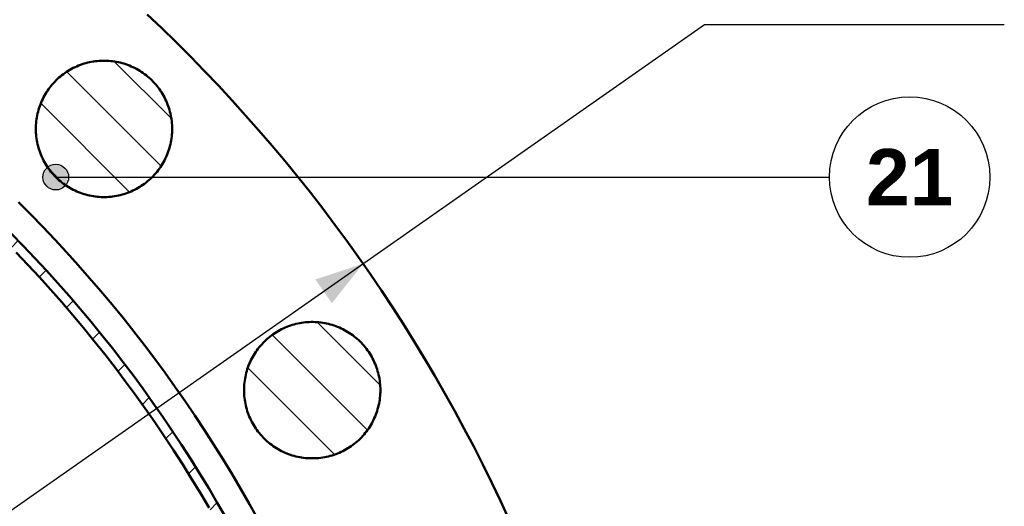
# Model space of a CAD drawing. Header units: millimetres. Extents: x 0 to 841, y 0 to 594.
# Tile 198 of 226: x 252 to 313, y 465 to 496. Entities that reach past the tile are written whole.
import ezdxf
from ezdxf.enums import TextEntityAlignment as Align

# ---------------------------------------------------------------- set-up
doc = ezdxf.new("R2010")
doc.units = ezdxf.units.MM
for name, color, linetype, lineweight in [('ACH', 7, 'CONTINUOUS', 13), ('COTA', 7, 'CONTINUOUS', 25), ('FINA', 7, 'CONTINUOUS', 25), ('TXT', 7, 'CONTINUOUS', 25), ('VIS', 7, 'CONTINUOUS', 50)]:
    doc.layers.add(name, color=color, linetype=linetype, lineweight=lineweight)
doc.styles.add('STDB', font='LiberationSans-Bold.ttf')

msp = doc.modelspace()

# ---------------------------------------------------------------- hatches: boundary and pattern name
at = {"layer": 'ACH'}
h = msp.add_hatch(dxfattribs=at)
h.set_pattern_fill('ANSI31', scale=0.8)
h.paths.add_polyline_path([(275.741, 422.949), (275.73, 421.625), (275.699, 420.301), (275.647, 418.978), (275.574, 417.656), (275.481, 416.335), (275.367, 415.016), (275.232, 413.699), (275.076, 412.384), (274.9, 411.071), (274.703, 409.762), (274.485, 408.456), (274.247, 407.153), (273.989, 405.854), (273.71, 404.56), (273.411, 403.27), (273.092, 401.985), (272.753, 400.705), (272.393, 399.43), (272.014, 398.162), (271.615, 396.899), (271.196, 395.643), (270.757, 394.394), (270.299, 393.151), (269.821, 391.916), (269.324, 390.689), (268.807, 389.47), (268.272, 388.259), (267.718, 387.056), (267.144, 385.862), (266.553, 384.678), (265.942, 383.503), (265.313, 382.337), (264.666, 381.182), (264.001, 380.037), (263.318, 378.903), (262.618, 377.779), (261.899, 376.667), (261.164, 375.566), (260.411, 374.476), (259.641, 373.399), (258.854, 372.334), (258.051, 371.281), (257.231, 370.241), (256.395, 369.214), (255.543, 368.201), (254.675, 367.201), (253.792, 366.214), (252.893, 365.242), (251.979, 364.284), (251.05, 363.34), (250.106, 362.411), (249.148, 361.497), (248.176, 360.598), (247.189, 359.715), (246.189, 358.847), (245.176, 357.995), (244.149, 357.159), (243.109, 356.339), (242.056, 355.536), (240.991, 354.749), (239.914, 353.979), (238.824, 353.226), (237.723, 352.491), (236.611, 351.772), (235.487, 351.072), (234.353, 350.389), (233.208, 349.724), (232.053, 349.077), (230.887, 348.448), (229.712, 347.837), (228.528, 347.246), (227.334, 346.672), (226.131, 346.118), (224.92, 345.583), (223.701, 345.066), (222.474, 344.569), (221.239, 344.091), (219.996, 343.633), (218.747, 343.194), (217.491, 342.775), (216.228, 342.376), (214.96, 341.996), (213.685, 341.637), (212.405, 341.298), (211.12, 340.978), (209.83, 340.679), (208.536, 340.401), (207.237, 340.142), (205.934, 339.905), (204.628, 339.687), (203.319, 339.49), (202.006, 339.314), (200.691, 339.158), (199.374, 339.023), (198.055, 338.909), (196.734, 338.816), (195.412, 338.743), (194.089, 338.691), (192.765, 338.66), (191.441, 338.649), (190.117, 338.66), (188.793, 338.691), (187.47, 338.743), (186.147, 338.816), (184.827, 338.909), (183.507, 339.023), (182.19, 339.158), (180.875, 339.314), (179.563, 339.49), (178.253, 339.687), (176.947, 339.905), (175.644, 340.142), (174.346, 340.401), (173.051, 340.679), (171.761, 340.978), (170.476, 341.298), (169.196, 341.637), (167.922, 341.996), (166.653, 342.376), (165.391, 342.775), (164.134, 343.194), (162.885, 343.633), (161.643, 344.091), (160.408, 344.569), (159.18, 345.066), (157.961, 345.583), (156.75, 346.118), (155.547, 346.672), (154.354, 347.246), (153.169, 347.837), (151.994, 348.448), (150.829, 349.077), (149.674, 349.724), (148.528, 350.389), (147.394, 351.072), (146.27, 351.772), (145.158, 352.491), (144.057, 353.226), (142.968, 353.979), (141.89, 354.749), (140.825, 355.536), (139.773, 356.339), (138.733, 357.159), (137.706, 357.995), (136.692, 358.847), (135.692, 359.715), (134.706, 360.598), (133.733, 361.497), (132.775, 362.411), (131.832, 363.34), (130.903, 364.284), (129.989, 365.242), (129.09, 366.214), (128.206, 367.201), (127.338, 368.201), (126.486, 369.214), (125.65, 370.241), (124.831, 371.281), (124.027, 372.334), (123.241, 373.399), (122.471, 374.476), (121.718, 375.566), (120.982, 376.667), (120.264, 377.779), (119.563, 378.903), (118.88, 380.037), (118.215, 381.182), (117.568, 382.337), (116.939, 383.503), (116.329, 384.678), (115.737, 385.862), (115.164, 387.056), (114.609, 388.259), (114.074, 389.47), (113.558, 390.689), (113.061, 391.916), (112.583, 393.151), (112.124, 394.394), (111.686, 395.643), (111.267, 396.899), (110.867, 398.162), (110.488, 399.43), (110.128, 400.705), (109.789, 401.985), (109.47, 403.27), (109.171, 404.56), (108.892, 405.854), (108.634, 407.153), (108.396, 408.456), (108.179, 409.762), (107.982, 411.071), (107.805, 412.384), (107.65, 413.699), (107.515, 415.016), (107.401, 416.335), (107.307, 417.656), (107.234, 418.978), (107.182, 420.301), (107.151, 421.625), (107.141, 422.949), (107.151, 424.273), (107.182, 425.597), (107.234, 426.92), (107.307, 428.242), (107.401, 429.563), (107.515, 430.883), (107.65, 432.2), (107.805, 433.515), (107.982, 434.827), (108.179, 436.137), (108.396, 437.443), (108.634, 438.745), (108.892, 440.044), (109.171, 441.339), (109.47, 442.629), (109.789, 443.914), (110.128, 445.194), (110.488, 446.468), (110.867, 447.737), (111.267, 448.999), (111.686, 450.255), (112.124, 451.505), (112.583, 452.747), (113.061, 453.982), (113.558, 455.209), (114.074, 456.429), (114.609, 457.64), (115.164, 458.842), (115.737, 460.036), (116.329, 461.221), (116.939, 462.396), (117.568, 463.561), (118.215, 464.716), (118.88, 465.861), (119.563, 466.996), (120.264, 468.119), (120.982, 469.232), (121.718, 470.333), (122.471, 471.422), (123.241, 472.5), (124.027, 473.565), (124.831, 474.617), (125.65, 475.657), (126.486, 476.684), (127.338, 477.698), (128.206, 478.698), (129.09, 479.684), (129.989, 480.657), (130.903, 481.615), (131.832, 482.558), (132.775, 483.487), (133.733, 484.401), (134.706, 485.3), (135.692, 486.184), (136.692, 487.051), (137.706, 487.904), (138.733, 488.74), (139.773, 489.559), (140.825, 490.363), (141.89, 491.149), (142.968, 491.919), (144.057, 492.672), (145.158, 493.408), (146.27, 494.126), (147.394, 494.827), (148.528, 495.51), (149.674, 496.175), (150.829, 496.822), (151.994, 497.451), (153.169, 498.061), (154.354, 498.653), (155.547, 499.226), (156.75, 499.781), (157.961, 500.316), (159.18, 500.832), (160.408, 501.329), (161.643, 501.807), (162.885, 502.265), (164.134, 502.704), (165.391, 503.123), (166.653, 503.523), (167.922, 503.902), (169.196, 504.261), (170.476, 504.601), (171.761, 504.92), (173.051, 505.219), (174.346, 505.498), (175.644, 505.756), (176.947, 505.994), (178.253, 506.211), (179.563, 506.408), (180.875, 506.585), (182.19, 506.74), (183.507, 506.875), (184.827, 506.989), (186.147, 507.083), (187.47, 507.156), (188.793, 507.208), (190.117, 507.239), (191.441, 507.249), (192.765, 507.239), (194.089, 507.208), (195.412, 507.156), (196.734, 507.083), (198.055, 506.989), (199.374, 506.875), (200.691, 506.74), (202.006, 506.585), (203.319, 506.408), (204.628, 506.211), (205.934, 505.994), (207.237, 505.756), (208.536, 505.498), (209.83, 505.219), (211.12, 504.92), (212.405, 504.601), (213.685, 504.261), (214.96, 503.902), (216.228, 503.523), (217.491, 503.123), (218.747, 502.704), (219.996, 502.265), (221.239, 501.807), (222.474, 501.329), (223.701, 500.832), (224.92, 500.316), (226.131, 499.781), (227.334, 499.226), (228.528, 498.653), (229.712, 498.061), (230.887, 497.451), (232.053, 496.822), (233.208, 496.175), (234.353, 495.51), (235.487, 494.827), (236.611, 494.126), (237.723, 493.408), (238.824, 492.672), (239.914, 491.919), (240.991, 491.149), (242.056, 490.363), (243.109, 489.559), (244.149, 488.74), (245.176, 487.904), (246.189, 487.051), (247.189, 486.184), (248.176, 485.3), (249.148, 484.401), (250.106, 483.487), (251.05, 482.558), (251.979, 481.615), (252.893, 480.657), (253.792, 479.684), (254.675, 478.698), (255.543, 477.698), (256.395, 476.684), (257.231, 475.657), (258.051, 474.617), (258.854, 473.565), (259.641, 472.5), (260.411, 471.422), (261.164, 470.333), (261.899, 469.232), (262.618, 468.119), (263.318, 466.996), (264.001, 465.861), (264.666, 464.716), (265.313, 463.561), (265.942, 462.396), (266.553, 461.221), (267.144, 460.036), (267.718, 458.842), (268.272, 457.64), (268.807, 456.429), (269.324, 455.209), (269.821, 453.982), (270.299, 452.747), (270.757, 451.505), (271.196, 450.255), (271.615, 448.999), (272.014, 447.737), (272.393, 446.468), (272.753, 445.194), (273.092, 443.914), (273.411, 442.629), (273.71, 441.339), (273.989, 440.044), (274.247, 438.745), (274.485, 437.443), (274.703, 436.137), (274.9, 434.827), (275.076, 433.515), (275.232, 432.2), (275.367, 430.883), (275.481, 429.563), (275.574, 428.242), (275.647, 426.92), (275.699, 425.597), (275.73, 424.273)])
h.paths.add_polyline_path([(275.141, 422.949), (275.13, 424.264), (275.099, 425.578), (275.048, 426.892), (274.976, 428.205), (274.883, 429.516), (274.769, 430.826), (274.635, 432.134), (274.481, 433.44), (274.306, 434.743), (274.11, 436.043), (273.894, 437.34), (273.658, 438.633), (273.402, 439.923), (273.125, 441.208), (272.828, 442.489), (272.511, 443.765), (272.174, 445.035), (271.817, 446.301), (271.441, 447.56), (271.044, 448.814), (270.628, 450.061), (270.192, 451.302), (269.737, 452.535), (269.263, 453.761), (268.769, 454.98), (268.257, 456.191), (267.725, 457.393), (267.175, 458.587), (266.606, 459.772), (266.018, 460.948), (265.412, 462.115), (264.788, 463.272), (264.145, 464.419), (263.485, 465.556), (262.807, 466.682), (262.111, 467.798), (261.398, 468.902), (260.667, 469.996), (259.92, 471.077), (259.155, 472.147), (258.374, 473.204), (257.577, 474.25), (256.763, 475.282), (255.933, 476.302), (255.087, 477.308), (254.225, 478.301), (253.348, 479.28), (252.455, 480.246), (251.548, 481.197), (250.626, 482.134), (249.689, 483.056), (248.737, 483.964), (247.772, 484.856), (246.792, 485.734), (245.799, 486.595), (244.793, 487.441), (243.773, 488.271), (242.741, 489.085), (241.696, 489.883), (240.638, 490.664), (239.569, 491.428), (238.487, 492.176), (237.394, 492.906), (236.289, 493.619), (235.174, 494.315), (234.047, 494.993), (232.911, 495.654), (231.763, 496.296), (230.606, 496.92), (229.44, 497.526), (228.264, 498.114), (227.078, 498.683), (225.884, 499.234), (224.682, 499.765), (223.471, 500.278), (222.253, 500.772), (221.027, 501.246), (219.793, 501.701), (218.553, 502.137), (217.305, 502.553), (216.052, 502.949), (214.792, 503.326), (213.527, 503.683), (212.256, 504.02), (210.98, 504.337), (209.699, 504.633), (208.414, 504.91), (207.124, 505.167), (205.831, 505.403), (204.534, 505.619), (203.234, 505.814), (201.931, 505.989), (200.625, 506.144), (199.318, 506.278), (198.008, 506.391), (196.696, 506.484), (195.383, 506.556), (194.07, 506.608), (192.755, 506.639), (191.441, 506.649), (190.126, 506.639), (188.812, 506.608), (187.498, 506.556), (186.185, 506.484), (184.874, 506.391), (183.564, 506.278), (182.256, 506.144), (180.95, 505.989), (179.647, 505.814), (178.347, 505.619), (177.05, 505.403), (175.757, 505.167), (174.467, 504.91), (173.182, 504.633), (171.901, 504.337), (170.625, 504.02), (169.355, 503.683), (168.089, 503.326), (166.83, 502.949), (165.576, 502.553), (164.329, 502.137), (163.088, 501.701), (161.855, 501.246), (160.629, 500.772), (159.41, 500.278), (158.199, 499.765), (156.997, 499.234), (155.803, 498.683), (154.618, 498.114), (153.442, 497.526), (152.275, 496.92), (151.118, 496.296), (149.971, 495.654), (148.834, 494.993), (147.708, 494.315), (146.592, 493.619), (145.487, 492.906), (144.394, 492.176), (143.313, 491.428), (142.243, 490.664), (141.186, 489.883), (140.14, 489.085), (139.108, 488.271), (138.088, 487.441), (137.082, 486.595), (136.089, 485.734), (135.11, 484.856), (134.144, 483.964), (133.193, 483.056), (132.256, 482.134), (131.334, 481.197), (130.426, 480.246), (129.534, 479.28), (128.656, 478.301), (127.795, 477.308), (126.949, 476.302), (126.119, 475.282), (125.305, 474.25), (124.507, 473.204), (123.726, 472.147), (122.962, 471.077), (122.214, 469.996), (121.484, 468.902), (120.77, 467.798), (120.075, 466.682), (119.397, 465.556), (118.736, 464.419), (118.094, 463.272), (117.469, 462.115), (116.863, 460.948), (116.276, 459.772), (115.707, 458.587), (115.156, 457.393), (114.625, 456.191), (114.112, 454.98), (113.618, 453.761), (113.144, 452.535), (112.689, 451.302), (112.253, 450.061), (111.837, 448.814), (111.441, 447.56), (111.064, 446.301), (110.707, 445.035), (110.37, 443.765), (110.053, 442.489), (109.756, 441.208), (109.48, 439.923), (109.223, 438.633), (108.987, 437.34), (108.771, 436.043), (108.576, 434.743), (108.401, 433.44), (108.246, 432.134), (108.112, 430.826), (107.999, 429.516), (107.906, 428.205), (107.834, 426.892), (107.782, 425.578), (107.751, 424.264), (107.741, 422.949), (107.751, 421.635), (107.782, 420.32), (107.834, 419.006), (107.906, 417.694), (107.999, 416.382), (108.112, 415.072), (108.246, 413.764), (108.401, 412.459), (108.576, 411.156), (108.771, 409.856), (108.987, 408.559), (109.223, 407.265), (109.48, 405.976), (109.756, 404.691), (110.053, 403.41), (110.37, 402.134), (110.707, 400.863), (111.064, 399.598), (111.441, 398.338), (111.837, 397.085), (112.253, 395.837), (112.689, 394.597), (113.144, 393.363), (113.618, 392.137), (114.112, 390.919), (114.625, 389.708), (115.156, 388.505), (115.707, 387.312), (116.276, 386.126), (116.863, 384.95), (117.469, 383.784), (118.094, 382.626), (118.736, 381.479), (119.397, 380.342), (120.075, 379.216), (120.77, 378.101), (121.484, 376.996), (122.214, 375.903), (122.962, 374.821), (123.726, 373.752), (124.507, 372.694), (125.305, 371.649), (126.119, 370.616), (126.949, 369.597), (127.795, 368.59), (128.656, 367.597), (129.534, 366.618), (130.426, 365.653), (131.334, 364.701), (132.256, 363.764), (133.193, 362.842), (134.144, 361.935), (135.11, 361.042), (136.089, 360.165), (137.082, 359.303), (138.088, 358.457), (139.108, 357.627), (140.14, 356.813), (141.186, 356.016), (142.243, 355.235), (143.313, 354.47), (144.394, 353.723), (145.487, 352.992), (146.592, 352.279), (147.708, 351.583), (148.834, 350.905), (149.971, 350.245), (151.118, 349.602), (152.275, 348.978), (153.442, 348.372), (154.618, 347.784), (155.803, 347.215), (156.997, 346.665), (158.199, 346.133), (159.41, 345.621), (160.629, 345.127), (161.855, 344.653), (163.088, 344.198), (164.329, 343.762), (165.576, 343.346), (166.83, 342.949), (168.089, 342.573), (169.355, 342.216), (170.625, 341.879), (171.901, 341.562), (173.182, 341.265), (174.467, 340.988), (175.757, 340.732), (177.05, 340.496), (178.347, 340.28), (179.647, 340.084), (180.95, 339.909), (182.256, 339.755), (183.564, 339.621), (184.874, 339.507), (186.185, 339.414), (187.498, 339.342), (188.812, 339.291), (190.126, 339.26), (191.441, 339.249), (192.755, 339.26), (194.07, 339.291), (195.383, 339.342), (196.696, 339.414), (198.008, 339.507), (199.318, 339.621), (200.625, 339.755), (201.931, 339.909), (203.234, 340.084), (204.534, 340.28), (205.831, 340.496), (207.124, 340.732), (208.414, 340.988), (209.699, 341.265), (210.98, 341.562), (212.256, 341.879), (213.527, 342.216), (214.792, 342.573), (216.052, 342.949), (217.305, 343.346), (218.553, 343.762), (219.793, 344.198), (221.027, 344.653), (222.253, 345.127), (223.471, 345.621), (224.682, 346.133), (225.884, 346.665), (227.078, 347.215), (228.264, 347.784), (229.44, 348.372), (230.606, 348.978), (231.763, 349.602), (232.911, 350.245), (234.047, 350.905), (235.174, 351.583), (236.289, 352.279), (237.394, 352.992), (238.487, 353.723), (239.569, 354.47), (240.638, 355.235), (241.696, 356.016), (242.741, 356.813), (243.773, 357.627), (244.793, 358.457), (245.799, 359.303), (246.792, 360.165), (247.772, 361.042), (248.737, 361.935), (249.689, 362.842), (250.626, 363.764), (251.548, 364.701), (252.455, 365.653), (253.348, 366.618), (254.225, 367.597), (255.087, 368.59), (255.933, 369.597), (256.763, 370.616), (257.577, 371.649), (258.374, 372.694), (259.155, 373.752), (259.92, 374.821), (260.667, 375.903), (261.398, 376.996), (262.111, 378.101), (262.807, 379.216), (263.485, 380.342), (264.145, 381.479), (264.788, 382.626), (265.412, 383.784), (266.018, 384.95), (266.606, 386.126), (267.175, 387.312), (267.725, 388.505), (268.257, 389.708), (268.769, 390.919), (269.263, 392.137), (269.737, 393.363), (270.192, 394.597), (270.628, 395.837), (271.044, 397.085), (271.441, 398.338), (271.817, 399.598), (272.174, 400.863), (272.511, 402.134), (272.828, 403.41), (273.125, 404.691), (273.402, 405.976), (273.658, 407.265), (273.894, 408.559), (274.11, 409.856), (274.306, 411.156), (274.481, 412.459), (274.635, 413.764), (274.769, 415.072), (274.883, 416.382), (274.976, 417.694), (275.048, 419.006), (275.099, 420.32), (275.13, 421.635)], flags=16)
h = msp.add_hatch(dxfattribs=at)
h.set_pattern_fill('ANSI31', scale=0.8, angle=90)
h.paths.add_polyline_path([(261.452, 488.71), (261.45, 488.59), (261.445, 488.47), (261.436, 488.35), (261.424, 488.23), (261.409, 488.111), (261.39, 487.992), (261.368, 487.874), (261.343, 487.756), (261.314, 487.639), (261.283, 487.523), (261.247, 487.408), (261.209, 487.294), (261.167, 487.181), (261.122, 487.07), (261.074, 486.96), (261.023, 486.851), (260.969, 486.743), (260.912, 486.637), (260.852, 486.533), (260.789, 486.431), (260.723, 486.33), (260.654, 486.232), (260.582, 486.135), (260.508, 486.04), (260.431, 485.948), (260.352, 485.857), (260.27, 485.769), (260.185, 485.684), (260.099, 485.601), (260.009, 485.52), (259.918, 485.442), (259.824, 485.366), (259.729, 485.293), (259.631, 485.223), (259.531, 485.156), (259.43, 485.091), (259.327, 485.03), (259.222, 484.971), (259.115, 484.915), (259.007, 484.863), (258.897, 484.813), (258.786, 484.767), (258.674, 484.723), (258.561, 484.683), (258.446, 484.646), (258.331, 484.613), (258.214, 484.583), (258.097, 484.556), (257.979, 484.532), (257.861, 484.512), (257.741, 484.495), (257.622, 484.481), (257.502, 484.471), (257.382, 484.464), (257.262, 484.461), (257.141, 484.461), (257.021, 484.464), (256.901, 484.471), (256.781, 484.481), (256.662, 484.495), (256.543, 484.512), (256.424, 484.532), (256.306, 484.556), (256.189, 484.583), (256.073, 484.613), (255.957, 484.646), (255.843, 484.683), (255.729, 484.723), (255.617, 484.767), (255.506, 484.813), (255.396, 484.863), (255.288, 484.915), (255.182, 484.971), (255.077, 485.03), (254.973, 485.091), (254.872, 485.156), (254.772, 485.223), (254.674, 485.293), (254.579, 485.366), (254.485, 485.442), (254.394, 485.52), (254.305, 485.601), (254.218, 485.684), (254.133, 485.769), (254.051, 485.857), (253.972, 485.948), (253.895, 486.04), (253.821, 486.135), (253.749, 486.232), (253.68, 486.33), (253.615, 486.431), (253.551, 486.533), (253.491, 486.637), (253.434, 486.743), (253.38, 486.851), (253.329, 486.96), (253.281, 487.07), (253.236, 487.181), (253.194, 487.294), (253.156, 487.408), (253.121, 487.523), (253.089, 487.639), (253.06, 487.756), (253.035, 487.874), (253.013, 487.992), (252.994, 488.111), (252.979, 488.23), (252.967, 488.35), (252.958, 488.47), (252.953, 488.59), (252.952, 488.71), (252.953, 488.83), (252.958, 488.951), (252.967, 489.071), (252.979, 489.19), (252.994, 489.31), (253.013, 489.428), (253.035, 489.547), (253.06, 489.664), (253.089, 489.781), (253.121, 489.897), (253.156, 490.012), (253.194, 490.126), (253.236, 490.239), (253.281, 490.35), (253.329, 490.461), (253.38, 490.57), (253.434, 490.677), (253.491, 490.783), (253.551, 490.887), (253.615, 490.989), (253.68, 491.09), (253.749, 491.189), (253.821, 491.285), (253.895, 491.38), (253.972, 491.473), (254.051, 491.563), (254.133, 491.651), (254.218, 491.737), (254.305, 491.82), (254.394, 491.901), (254.485, 491.979), (254.579, 492.054), (254.674, 492.127), (254.772, 492.197), (254.872, 492.265), (254.973, 492.329), (255.077, 492.391), (255.182, 492.449), (255.288, 492.505), (255.396, 492.558), (255.506, 492.607), (255.617, 492.654), (255.729, 492.697), (255.843, 492.737), (255.957, 492.774), (256.073, 492.807), (256.189, 492.838), (256.306, 492.865), (256.424, 492.888), (256.543, 492.909), (256.662, 492.926), (256.781, 492.939), (256.901, 492.95), (257.021, 492.956), (257.141, 492.96), (257.262, 492.96), (257.382, 492.956), (257.502, 492.95), (257.622, 492.939), (257.741, 492.926), (257.861, 492.909), (257.979, 492.888), (258.097, 492.865), (258.214, 492.838), (258.331, 492.807), (258.446, 492.774), (258.561, 492.737), (258.674, 492.697), (258.786, 492.654), (258.897, 492.607), (259.007, 492.558), (259.115, 492.505), (259.222, 492.449), (259.327, 492.391), (259.43, 492.329), (259.531, 492.265), (259.631, 492.197), (259.729, 492.127), (259.824, 492.054), (259.918, 491.979), (260.009, 491.901), (260.099, 491.82), (260.185, 491.737), (260.27, 491.651), (260.352, 491.563), (260.431, 491.473), (260.508, 491.38), (260.582, 491.285), (260.654, 491.189), (260.723, 491.09), (260.789, 490.989), (260.852, 490.887), (260.912, 490.783), (260.969, 490.677), (261.023, 490.57), (261.074, 490.461), (261.122, 490.35), (261.167, 490.239), (261.209, 490.126), (261.247, 490.012), (261.283, 489.897), (261.314, 489.781), (261.343, 489.664), (261.368, 489.547), (261.39, 489.428), (261.409, 489.31), (261.424, 489.19), (261.436, 489.071), (261.445, 488.951), (261.45, 488.83)])
h = msp.add_hatch(color=7, dxfattribs=at)
h.dxf.hatch_style = 1
h.paths.add_polyline_path([(254.996, 485.705), (254.762, 486.271), (254.196, 486.505), (253.631, 486.271), (253.396, 485.705), (253.631, 485.139), (254.196, 484.905), (254.762, 485.139)])
h = msp.add_hatch(dxfattribs=at)
h.set_pattern_fill('ANSI31', scale=0.8, angle=90)
h.paths.add_polyline_path([(274.436, 472.428), (274.434, 472.308), (274.429, 472.188), (274.421, 472.068), (274.409, 471.948), (274.394, 471.829), (274.375, 471.71), (274.353, 471.592), (274.328, 471.474), (274.299, 471.357), (274.267, 471.241), (274.232, 471.126), (274.193, 471.012), (274.152, 470.9), (274.107, 470.788), (274.059, 470.678), (274.008, 470.569), (273.954, 470.461), (273.896, 470.356), (273.836, 470.251), (273.773, 470.149), (273.707, 470.048), (273.638, 469.95), (273.567, 469.853), (273.493, 469.758), (273.416, 469.666), (273.336, 469.575), (273.254, 469.487), (273.17, 469.402), (273.083, 469.319), (272.994, 469.238), (272.902, 469.16), (272.809, 469.084), (272.713, 469.011), (272.616, 468.941), (272.516, 468.874), (272.414, 468.809), (272.311, 468.748), (272.206, 468.689), (272.099, 468.633), (271.991, 468.581), (271.882, 468.531), (271.771, 468.485), (271.658, 468.441), (271.545, 468.401), (271.431, 468.365), (271.315, 468.331), (271.199, 468.301), (271.081, 468.274), (270.963, 468.25), (270.845, 468.23), (270.726, 468.213), (270.606, 468.199), (270.486, 468.189), (270.366, 468.182), (270.246, 468.179), (270.126, 468.179), (270.006, 468.182), (269.886, 468.189), (269.766, 468.199), (269.646, 468.213), (269.527, 468.23), (269.409, 468.25), (269.291, 468.274), (269.173, 468.301), (269.057, 468.331), (268.942, 468.365), (268.827, 468.401), (268.714, 468.441), (268.601, 468.485), (268.49, 468.531), (268.381, 468.581), (268.273, 468.633), (268.166, 468.689), (268.061, 468.748), (267.958, 468.809), (267.856, 468.874), (267.757, 468.941), (267.659, 469.011), (267.563, 469.084), (267.47, 469.16), (267.378, 469.238), (267.289, 469.319), (267.202, 469.402), (267.118, 469.487), (267.036, 469.575), (266.956, 469.666), (266.879, 469.758), (266.805, 469.853), (266.734, 469.95), (266.665, 470.048), (266.599, 470.149), (266.536, 470.251), (266.476, 470.356), (266.419, 470.461), (266.364, 470.569), (266.313, 470.678), (266.265, 470.788), (266.22, 470.9), (266.179, 471.012), (266.14, 471.126), (266.105, 471.241), (266.073, 471.357), (266.045, 471.474), (266.019, 471.592), (265.997, 471.71), (265.979, 471.829), (265.963, 471.948), (265.951, 472.068), (265.943, 472.188), (265.938, 472.308), (265.936, 472.428), (265.938, 472.548), (265.943, 472.669), (265.951, 472.789), (265.963, 472.908), (265.979, 473.028), (265.997, 473.146), (266.019, 473.265), (266.045, 473.382), (266.073, 473.499), (266.105, 473.615), (266.14, 473.73), (266.179, 473.844), (266.22, 473.957), (266.265, 474.069), (266.313, 474.179), (266.364, 474.288), (266.419, 474.395), (266.476, 474.501), (266.536, 474.605), (266.599, 474.708), (266.665, 474.808), (266.734, 474.907), (266.805, 475.004), (266.879, 475.098), (266.956, 475.191), (267.036, 475.281), (267.118, 475.369), (267.202, 475.455), (267.289, 475.538), (267.378, 475.619), (267.47, 475.697), (267.563, 475.772), (267.659, 475.845), (267.757, 475.915), (267.856, 475.983), (267.958, 476.047), (268.061, 476.109), (268.166, 476.167), (268.273, 476.223), (268.381, 476.276), (268.49, 476.325), (268.601, 476.372), (268.714, 476.415), (268.827, 476.455), (268.942, 476.492), (269.057, 476.526), (269.173, 476.556), (269.291, 476.583), (269.409, 476.607), (269.527, 476.627), (269.646, 476.644), (269.766, 476.657), (269.886, 476.668), (270.006, 476.674), (270.126, 476.678), (270.246, 476.678), (270.366, 476.674), (270.486, 476.668), (270.606, 476.657), (270.726, 476.644), (270.845, 476.627), (270.963, 476.607), (271.081, 476.583), (271.199, 476.556), (271.315, 476.526), (271.431, 476.492), (271.545, 476.455), (271.658, 476.415), (271.771, 476.372), (271.882, 476.325), (271.991, 476.276), (272.099, 476.223), (272.206, 476.167), (272.311, 476.109), (272.414, 476.047), (272.516, 475.983), (272.616, 475.915), (272.713, 475.845), (272.809, 475.772), (272.902, 475.697), (272.994, 475.619), (273.083, 475.538), (273.17, 475.455), (273.254, 475.369), (273.336, 475.281), (273.416, 475.191), (273.493, 475.098), (273.567, 475.004), (273.638, 474.907), (273.707, 474.808), (273.773, 474.708), (273.836, 474.605), (273.896, 474.501), (273.954, 474.395), (274.008, 474.288), (274.059, 474.179), (274.107, 474.069), (274.152, 473.957), (274.193, 473.844), (274.232, 473.73), (274.267, 473.615), (274.299, 473.499), (274.328, 473.382), (274.353, 473.265), (274.375, 473.146), (274.394, 473.028), (274.409, 472.908), (274.421, 472.789), (274.429, 472.669), (274.434, 472.548)])

# ---------------------------------------------------------------- linework, layer by layer
at = {"layer": 'COTA'}
for p, q in [((109.525, 365.592), (294.654, 495.22)), ((294.654, 495.22), (313.341, 495.22)), ((254.196, 485.705), (302.441, 485.705))]:
    msp.add_line(p, q, dxfattribs=at)
msp.add_circle((254.196, 485.705), 0.8, dxfattribs=at)
msp.add_solid([(273.356, 480.307), (270.382, 479.323), (271.415, 477.849)], dxfattribs=at)
at = {"layer": 'FINA'}
msp.add_circle((307.441, 485.705), 5, dxfattribs=at)
at = {"layer": 'VIS'}
for points in [[(282.451, 464.387), (281.923, 465.527), (281.381, 466.661), (280.825, 467.788), (280.254, 468.907), (279.67, 470.02), (279.071, 471.125), (278.459, 472.222), (277.833, 473.312), (277.193, 474.393), (276.54, 475.467), (275.873, 476.532), (275.193, 477.589), (274.5, 478.637), (273.794, 479.676), (273.075, 480.707), (272.342, 481.728), (271.597, 482.74), (270.84, 483.742), (270.07, 484.735), (269.287, 485.718), (268.492, 486.692), (267.685, 487.655), (266.866, 488.608), (266.035, 489.55), (265.192, 490.483), (264.338, 491.404), (263.472, 492.315), (262.594, 493.214), (261.706, 494.103), (260.806, 494.98), (259.895, 495.846)], [(261.452, 488.71), (261.45, 488.59), (261.445, 488.47), (261.436, 488.35), (261.424, 488.23), (261.409, 488.111), (261.39, 487.992), (261.368, 487.874), (261.343, 487.756), (261.314, 487.639), (261.283, 487.523), (261.247, 487.408), (261.209, 487.294), (261.167, 487.181), (261.122, 487.07), (261.074, 486.96), (261.023, 486.851), (260.969, 486.743), (260.912, 486.637), (260.852, 486.533), (260.789, 486.431), (260.723, 486.33), (260.654, 486.232), (260.582, 486.135), (260.508, 486.04), (260.431, 485.948), (260.352, 485.857), (260.27, 485.769), (260.185, 485.684), (260.099, 485.601), (260.009, 485.52), (259.918, 485.442), (259.824, 485.366), (259.729, 485.293), (259.631, 485.223), (259.531, 485.156), (259.43, 485.091), (259.327, 485.03), (259.222, 484.971), (259.115, 484.915), (259.007, 484.863), (258.897, 484.813), (258.786, 484.767), (258.674, 484.723), (258.561, 484.683), (258.446, 484.646), (258.331, 484.613), (258.214, 484.583), (258.097, 484.556), (257.979, 484.532), (257.861, 484.512), (257.741, 484.495), (257.622, 484.481), (257.502, 484.471), (257.382, 484.464), (257.262, 484.461), (257.141, 484.461), (257.021, 484.464), (256.901, 484.471), (256.781, 484.481), (256.662, 484.495), (256.543, 484.512), (256.424, 484.532), (256.306, 484.556), (256.189, 484.583), (256.073, 484.613), (255.957, 484.646), (255.843, 484.683), (255.729, 484.723), (255.617, 484.767), (255.506, 484.813), (255.396, 484.863), (255.288, 484.915), (255.182, 484.971), (255.077, 485.03), (254.973, 485.091), (254.872, 485.156), (254.772, 485.223), (254.674, 485.293), (254.579, 485.366), (254.485, 485.442), (254.394, 485.52), (254.305, 485.601), (254.218, 485.684), (254.133, 485.769), (254.051, 485.857), (253.972, 485.948), (253.895, 486.04), (253.821, 486.135), (253.749, 486.232), (253.68, 486.33), (253.615, 486.431), (253.551, 486.533), (253.491, 486.637), (253.434, 486.743), (253.38, 486.851), (253.329, 486.96), (253.281, 487.07), (253.236, 487.181), (253.194, 487.294), (253.156, 487.408), (253.121, 487.523), (253.089, 487.639), (253.06, 487.756), (253.035, 487.874), (253.013, 487.992), (252.994, 488.111), (252.979, 488.23), (252.967, 488.35), (252.958, 488.47), (252.953, 488.59), (252.952, 488.71), (252.953, 488.83), (252.958, 488.951), (252.967, 489.071), (252.979, 489.19), (252.994, 489.31), (253.013, 489.428), (253.035, 489.547), (253.06, 489.664), (253.089, 489.781), (253.121, 489.897), (253.156, 490.012), (253.194, 490.126), (253.236, 490.239), (253.281, 490.35), (253.329, 490.461), (253.38, 490.57), (253.434, 490.677), (253.491, 490.783), (253.551, 490.887), (253.615, 490.989), (253.68, 491.09), (253.749, 491.189), (253.821, 491.285), (253.895, 491.38), (253.972, 491.473), (254.051, 491.563), (254.133, 491.651), (254.218, 491.737), (254.305, 491.82), (254.394, 491.901), (254.485, 491.979), (254.579, 492.054), (254.674, 492.127), (254.772, 492.197), (254.872, 492.265), (254.973, 492.329), (255.077, 492.391), (255.182, 492.449), (255.288, 492.505), (255.396, 492.558), (255.506, 492.607), (255.617, 492.654), (255.729, 492.697), (255.843, 492.737), (255.957, 492.774), (256.073, 492.807), (256.189, 492.838), (256.306, 492.865), (256.424, 492.888), (256.543, 492.909), (256.662, 492.926), (256.781, 492.939), (256.901, 492.95), (257.021, 492.956), (257.141, 492.96), (257.262, 492.96), (257.382, 492.956), (257.502, 492.95), (257.622, 492.939), (257.741, 492.926), (257.861, 492.909), (257.979, 492.888), (258.097, 492.865), (258.214, 492.838), (258.331, 492.807), (258.446, 492.774), (258.561, 492.737), (258.674, 492.697), (258.786, 492.654), (258.897, 492.607), (259.007, 492.558), (259.115, 492.505), (259.222, 492.449), (259.327, 492.391), (259.43, 492.329), (259.531, 492.265), (259.631, 492.197), (259.729, 492.127), (259.824, 492.054), (259.918, 491.979), (260.009, 491.901), (260.099, 491.82), (260.185, 491.737), (260.27, 491.651), (260.352, 491.563), (260.431, 491.473), (260.508, 491.38), (260.582, 491.285), (260.654, 491.189), (260.723, 491.09), (260.789, 490.989), (260.852, 490.887), (260.912, 490.783), (260.969, 490.677), (261.023, 490.57), (261.074, 490.461), (261.122, 490.35), (261.167, 490.239), (261.209, 490.126), (261.247, 490.012), (261.283, 489.897), (261.314, 489.781), (261.343, 489.664), (261.368, 489.547), (261.39, 489.428), (261.409, 489.31), (261.424, 489.19), (261.436, 489.071), (261.445, 488.951), (261.45, 488.83), (261.452, 488.71)], [(266.803, 464.38), (266.276, 465.324), (265.738, 466.261), (265.188, 467.191), (264.626, 468.114), (264.053, 469.03), (263.468, 469.939), (262.872, 470.841), (262.264, 471.734), (261.646, 472.62), (261.016, 473.499), (260.375, 474.369), (259.724, 475.231), (259.061, 476.085), (258.388, 476.931), (257.705, 477.768), (257.011, 478.596), (256.306, 479.416), (255.592, 480.226), (254.867, 481.028), (254.132, 481.82), (253.387, 482.603), (252.633, 483.377), (251.869, 484.141)], [(251.423, 482.183), (252.163, 481.424), (252.893, 480.657), (253.613, 479.88), (254.324, 479.094), (255.024, 478.299), (255.715, 477.496), (256.395, 476.684), (257.065, 475.864), (257.725, 475.035), (258.374, 474.198), (259.013, 473.353), (259.641, 472.5), (260.258, 471.639), (260.864, 470.77), (261.46, 469.894), (262.044, 469.01), (262.618, 468.119), (263.18, 467.221), (263.73, 466.316), (264.269, 465.405), (264.797, 464.486)], [(251.731, 481.008), (252.455, 480.246), (253.171, 479.475), (253.876, 478.694), (254.572, 477.905), (255.257, 477.108), (255.933, 476.302), (256.598, 475.487), (257.253, 474.664), (257.898, 473.833), (258.532, 472.994), (259.155, 472.147), (259.768, 471.292), (260.37, 470.43), (260.962, 469.56), (261.542, 468.682), (262.111, 467.798), (262.669, 466.906), (263.216, 466.008), (263.751, 465.103)], [(274.436, 472.428), (274.434, 472.308), (274.429, 472.188), (274.421, 472.068), (274.409, 471.948), (274.394, 471.829), (274.375, 471.71), (274.353, 471.592), (274.328, 471.474), (274.299, 471.357), (274.267, 471.241), (274.232, 471.126), (274.193, 471.012), (274.152, 470.9), (274.107, 470.788), (274.059, 470.678), (274.008, 470.569), (273.954, 470.461), (273.896, 470.356), (273.836, 470.251), (273.773, 470.149), (273.707, 470.048), (273.638, 469.95), (273.567, 469.853), (273.493, 469.758), (273.416, 469.666), (273.336, 469.575), (273.254, 469.487), (273.17, 469.402), (273.083, 469.319), (272.994, 469.238), (272.902, 469.16), (272.809, 469.084), (272.713, 469.011), (272.616, 468.941), (272.516, 468.874), (272.414, 468.809), (272.311, 468.748), (272.206, 468.689), (272.099, 468.633), (271.991, 468.581), (271.882, 468.531), (271.771, 468.485), (271.658, 468.441), (271.545, 468.401), (271.431, 468.365), (271.315, 468.331), (271.199, 468.301), (271.081, 468.274), (270.963, 468.25), (270.845, 468.23), (270.726, 468.213), (270.606, 468.199), (270.486, 468.189), (270.366, 468.182), (270.246, 468.179), (270.126, 468.179), (270.006, 468.182), (269.886, 468.189), (269.766, 468.199), (269.646, 468.213), (269.527, 468.23), (269.409, 468.25), (269.291, 468.274), (269.173, 468.301), (269.057, 468.331), (268.942, 468.365), (268.827, 468.401), (268.714, 468.441), (268.601, 468.485), (268.49, 468.531), (268.381, 468.581), (268.273, 468.633), (268.166, 468.689), (268.061, 468.748), (267.958, 468.809), (267.856, 468.874), (267.757, 468.941), (267.659, 469.011), (267.563, 469.084), (267.47, 469.16), (267.378, 469.238), (267.289, 469.319), (267.202, 469.402), (267.118, 469.487), (267.036, 469.575), (266.956, 469.666), (266.879, 469.758), (266.805, 469.853), (266.734, 469.95), (266.665, 470.048), (266.599, 470.149), (266.536, 470.251), (266.476, 470.356), (266.419, 470.461), (266.364, 470.569), (266.313, 470.678), (266.265, 470.788), (266.22, 470.9), (266.179, 471.012), (266.14, 471.126), (266.105, 471.241), (266.073, 471.357), (266.045, 471.474), (266.019, 471.592), (265.997, 471.71), (265.979, 471.829), (265.963, 471.948), (265.951, 472.068), (265.943, 472.188), (265.938, 472.308), (265.936, 472.428), (265.938, 472.548), (265.943, 472.669), (265.951, 472.789), (265.963, 472.908), (265.979, 473.028), (265.997, 473.146), (266.019, 473.265), (266.045, 473.382), (266.073, 473.499), (266.105, 473.615), (266.14, 473.73), (266.179, 473.844), (266.22, 473.957), (266.265, 474.069), (266.313, 474.179), (266.364, 474.288), (266.419, 474.395), (266.476, 474.501), (266.536, 474.605), (266.599, 474.708), (266.665, 474.808), (266.734, 474.907), (266.805, 475.004), (266.879, 475.098), (266.956, 475.191), (267.036, 475.281), (267.118, 475.369), (267.202, 475.455), (267.289, 475.538), (267.378, 475.619), (267.47, 475.697), (267.563, 475.772), (267.659, 475.845), (267.757, 475.915), (267.856, 475.983), (267.958, 476.047), (268.061, 476.109), (268.166, 476.167), (268.273, 476.223), (268.381, 476.276), (268.49, 476.325), (268.601, 476.372), (268.714, 476.415), (268.827, 476.455), (268.942, 476.492), (269.057, 476.526), (269.173, 476.556), (269.291, 476.583), (269.409, 476.607), (269.527, 476.627), (269.646, 476.644), (269.766, 476.657), (269.886, 476.668), (270.006, 476.674), (270.126, 476.678), (270.246, 476.678), (270.366, 476.674), (270.486, 476.668), (270.606, 476.657), (270.726, 476.644), (270.845, 476.627), (270.963, 476.607), (271.081, 476.583), (271.199, 476.556), (271.315, 476.526), (271.431, 476.492), (271.545, 476.455), (271.658, 476.415), (271.771, 476.372), (271.882, 476.325), (271.991, 476.276), (272.099, 476.223), (272.206, 476.167), (272.311, 476.109), (272.414, 476.047), (272.516, 475.983), (272.616, 475.915), (272.713, 475.845), (272.809, 475.772), (272.902, 475.697), (272.994, 475.619), (273.083, 475.538), (273.17, 475.455), (273.254, 475.369), (273.336, 475.281), (273.416, 475.191), (273.493, 475.098), (273.567, 475.004), (273.638, 474.907), (273.707, 474.808), (273.773, 474.708), (273.836, 474.605), (273.896, 474.501), (273.954, 474.395), (274.008, 474.288), (274.059, 474.179), (274.107, 474.069), (274.152, 473.957), (274.193, 473.844), (274.232, 473.73), (274.267, 473.615), (274.299, 473.499), (274.328, 473.382), (274.353, 473.265), (274.375, 473.146), (274.394, 473.028), (274.409, 472.908), (274.421, 472.789), (274.429, 472.669), (274.434, 472.548), (274.436, 472.428)]]:
    msp.add_lwpolyline(points, dxfattribs=at)

# ---------------------------------------------------------------- texts
at = {"layer": 'TXT', "style": 'STDB'}
msp.add_text('21', height=3.5, dxfattribs=at).set_placement((307.441, 485.705), align=Align.MIDDLE_CENTER)

doc.saveas('drawing.dxf')
